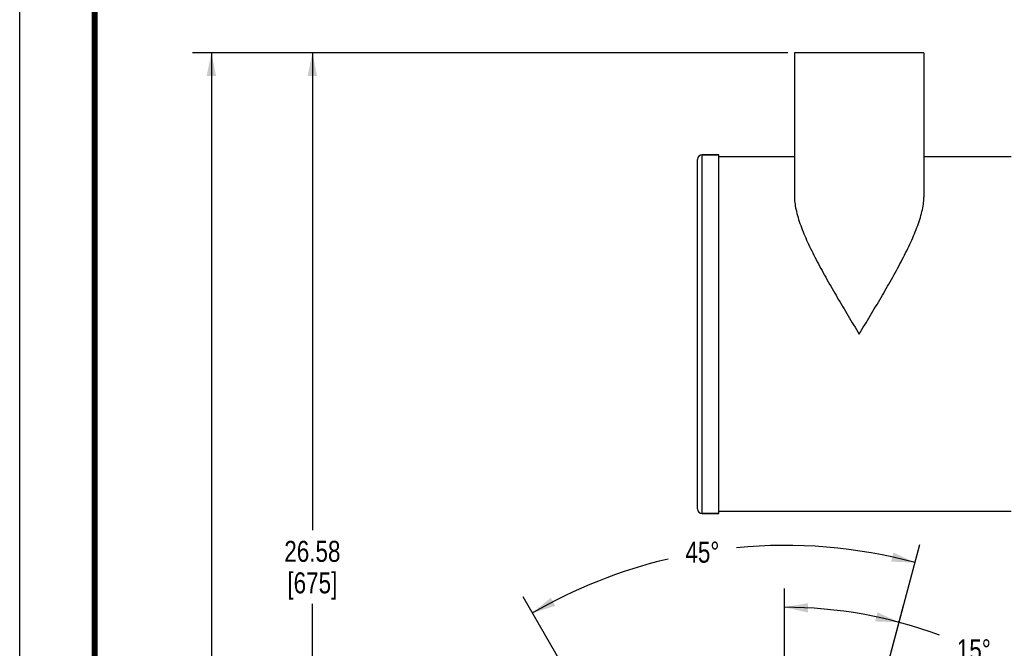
# Model space of a CAD drawing. Header units: inches. Extents: x 0 to 34, y 0 to 22.
# Tile 28 of 164: x 0 to 6.6, y 7.9 to 12.1. Entities that reach past the tile are written whole.
import ezdxf

# ---------------------------------------------------------------- set-up
doc = ezdxf.new("R2010")
doc.units = ezdxf.units.IN
doc.header["$LTSCALE"] = 1.87
doc.header["$MEASUREMENT"] = 0
doc.layers.get('0').update_dxf_attribs({"linetype": 'CONTINUOUS'})
doc.layers.add('02___PRT_ALL_AXES', color=7, linetype='CONTINUOUS')
doc.layers.add('7_ALL_FEATURES', color=7, linetype='CONTINUOUS')
doc.styles.get("Standard").update_dxf_attribs({"font": 'txt', "width": 0.8})
doc.dimstyles.new('DIMSTYLE_1', dxfattribs={"dimtxt": 0.14, "dimasz": 0.156, "dimexe": 0.125, "dimexo": 0.0625, "dimgap": 0.07, "dimtad": 0, "dimtih": 1, "dimtoh": 1, "dimlfac": 4, "dimzin": 4, "dimdsep": 46, "dimtxsty": 'Standard', "dimblk": '_FILLED', "dimblk1": '_FILLED', "dimblk2": '_FILLED', "dimcen": 0.09, "dimadec": 0, "dimazin": 0, "dimtp": 0.001, "dimtm": 0.001, "dimtfac": 1, "dimtofl": 0, "dimtmove": 0, "dimatfit": 3, "dimldrblk": '_FILLED', "dimfxl": 0, "dimtolj": 1, "dimtzin": 4, "dimarcsym": 0})
doc.dimstyles.new('DIMSTYLE_4', dxfattribs={"dimtxt": 0.14, "dimasz": 0.156, "dimexe": 0.125, "dimexo": 0.0625, "dimgap": 0.09, "dimtad": 0, "dimtih": 1, "dimtoh": 1, "dimdec": 0, "dimlfac": 4, "dimzin": 4, "dimdsep": 46, "dimtxsty": 'Standard', "dimblk": '_FILLED', "dimblk1": '_FILLED', "dimblk2": '_FILLED', "dimcen": 0.09, "dimadec": 0, "dimazin": 0, "dimtp": 0.5, "dimtm": 0.5, "dimtfac": 1, "dimtdec": 0, "dimtofl": 0, "dimtmove": 0, "dimatfit": 3, "dimldrblk": '_FILLED', "dimfxl": 0, "dimtolj": 1, "dimtzin": 4, "dimarcsym": 0})

# ---------------------------------------------------------------- blocks, each defined once
blk = doc.blocks.new('_FILLED')
at = {"color": 0, "linetype": 'ByBlock'}
blk.add_solid([(0, 0), (-1, 0.2), (-1, -0.2)], dxfattribs=at)
blk = doc.blocks.new('*D4')
at = {"color": 2, "linetype": 'Continuous'}
for p, q in [((5.1221, 11.8763), (1.8268, 11.8763)), ((1.9518, 11.8763), (1.9518, 8.6943)), ((1.9518, 5.2322), (1.9518, 8.2043)), ((2.9785, 5.2322), (1.8268, 5.2322))]:
    blk.add_line(p, q, dxfattribs=at)
at = {"color": 2, "linetype": 'Continuous', "xscale": 0.156, "yscale": 0.156, "zscale": 0.156}
for p, rotation in [((1.9518, 11.8763), 90), ((1.9518, 5.2322), 270)]:
    blk.add_blockref('_FILLED', p, dxfattribs=dict(at, rotation=rotation))
at = {"color": 2, "linetype": 'Continuous', "insert": (1.9518, 8.6243), "char_height": 0.14, "width": 0.56, "attachment_point": 2, "line_spacing_factor": 0.9}
blk.add_mtext('26.58\\P[675]', dxfattribs=at)
blk = doc.blocks.new('*D5')
at = {"color": 2, "linetype": 'Continuous'}
for p, q in [((5.1046, 11.8763), (1.1532, 11.8763)), ((1.2782, 11.8763), (1.2782, 4.9492)), ((1.2782, 2.6117), (1.2782, 4.4592)), ((4.9991, 2.6117), (1.1532, 2.6117))]:
    blk.add_line(p, q, dxfattribs=at)
at = {"color": 2, "linetype": 'Continuous', "xscale": 0.156, "yscale": 0.156, "zscale": 0.156}
for p, rotation in [((1.2782, 11.8763), 90), ((1.2782, 2.6117), 270)]:
    blk.add_blockref('_FILLED', p, dxfattribs=dict(at, rotation=rotation))
at = {"color": 2, "linetype": 'Continuous', "insert": (1.1662, 4.8792), "char_height": 0.14, "width": 0.784, "attachment_point": 2, "line_spacing_factor": 0.9}
blk.add_mtext('37.06\\P[941,3]', dxfattribs=at)
blk = doc.blocks.new('*D22')
at = {"color": 2, "linetype": 'Continuous'}
for p, q in [((5.1007, 7.3545), (5.1007, 8.3068)), ((5.3757, 6.2585), (5.8965, 8.202))]:
    blk.add_line(p, q, dxfattribs=at)
blk.add_arc((5.1007, 5.2322), 2.9495, 69.49207, 90, dxfattribs=at)
for points in [[(5.2575, 8.2089), (5.1007, 8.1818), (5.2559, 8.1464)], [(5.7051, 8.0873), (5.8641, 8.0813), (5.7197, 8.148)]]:
    blk.add_solid(points, dxfattribs=at)
at = {"color": 2, "linetype": 'Continuous', "insert": (6.3627, 7.9682), "char_height": 0.14, "width": 0.317333, "attachment_point": 2, "line_spacing_factor": 0.9}
blk.add_mtext('15\\Fgdt;{\\Fgdt;~}', dxfattribs=at)
blk = doc.blocks.new('*D23')
at = {"color": 2, "linetype": 'Continuous'}
for p, q in [((5.3757, 6.2585), (6.0031, 8.6)), ((4.5695, 6.1524), (3.3574, 8.2517))]:
    blk.add_line(p, q, dxfattribs=at)
for start, end in [(75, 95.45367), (103.36114, 120)]:
    blk.add_arc((5.1007, 5.2322), 3.3616, start, end, dxfattribs=at)
for points in [[(5.8118, 8.4858), (5.9708, 8.4793), (5.8266, 8.5465)], [(3.5418, 8.2457), (3.4199, 8.1434), (3.5718, 8.1909)]]:
    blk.add_solid(points, dxfattribs=at)
at = {"color": 2, "linetype": 'Continuous', "insert": (4.5526, 8.6188), "char_height": 0.14, "width": 0.317333, "attachment_point": 2, "line_spacing_factor": 0.9}
blk.add_mtext('45\\Fgdt;{\\Fgdt;~}', dxfattribs=at)

msp = doc.modelspace()

# ---------------------------------------------------------------- linework, layer by layer
at = {"color": 7, "linetype": 'Continuous'}
msp.add_line((0, 0), (0, 22), dxfattribs=at)
at = {"color": 7, "linetype": 'Continuous', "const_width": 0.04}
msp.add_lwpolyline([(0.5, 21.5), (0.5, 0.5041)], dxfattribs=at)
at = {"layer": '02___PRT_ALL_AXES', "color": 7, "linetype": 'Continuous'}
for p, q in [((5.1671, 11.8763), (5.1671, 10.914)), ((6.0296, 11.8763), (5.1671, 11.8763)), ((6.0296, 11.8763), (6.0296, 10.914)), ((4.5521, 11.1966), (4.6613, 11.1966)), ((4.6613, 8.8061), (4.6613, 11.1966)), ((5.1671, 11.1826), (4.6613, 11.1826)), ((6.6108, 11.1826), (6.0296, 11.1826)), ((4.5521, 8.8061), (4.6613, 8.8061)), ((6.6108, 8.8201), (4.6613, 8.8201))]:
    msp.add_line(p, q, dxfattribs=at)
for points, knots in [([(5.1671, 10.914), (5.1671, 10.8983), (5.1697, 10.8658), (5.1794, 10.8162), (5.1941, 10.7644), (5.213, 10.7108), (5.2354, 10.6556), (5.2608, 10.5992), (5.2886, 10.5418), (5.3289, 10.4633), (5.3834, 10.364), (5.4527, 10.2441), (5.5248, 10.123), (5.5738, 10.042), (5.5983, 10.0013)], [0, 0, 0, 0, 0.046205, 0.095863, 0.148829, 0.204791, 0.263388, 0.324259, 0.387074, 0.451532, 0.584356, 0.720962, 0.859916, 1, 1, 1, 1]), ([(5.5983, 10.0013), (5.6229, 10.042), (5.6719, 10.123), (5.744, 10.2441), (5.8133, 10.364), (5.8678, 10.4633), (5.9081, 10.5418), (5.9359, 10.5992), (5.9613, 10.6556), (5.9837, 10.7108), (6.0026, 10.7644), (6.0173, 10.8162), (6.027, 10.8658), (6.0296, 10.8983), (6.0296, 10.914)], [0, 0, 0, 0, 0.140084, 0.279039, 0.415645, 0.548468, 0.612927, 0.675742, 0.736614, 0.79521, 0.851172, 0.904138, 0.953796, 1, 1, 1, 1])]:
    msp.add_open_spline(points, degree=3, knots=knots, dxfattribs=at)
at = {"layer": '7_ALL_FEATURES', "color": 7, "linetype": 'Continuous'}
for p, q in [((4.5208, 8.8373), (4.5208, 11.1653)), ((4.5521, 8.8061), (4.5521, 11.1966)), ((4.6613, 11.1966), (4.5521, 11.1966)), ((4.6613, 8.8061), (4.5521, 8.8061))]:
    msp.add_line(p, q, dxfattribs=at)
for centre, start, end in [((4.5521, 11.1653), 90, 180), ((4.5521, 8.8373), 180, 270)]:
    msp.add_arc(centre, 0.0312, start, end, dxfattribs=at)

# ---------------------------------------------------------------- dimensions: what is measured, and where the dimension line sits
at = {"color": 2, "linetype": 'Continuous'}
for base, p1, p2, picture, middle in [((1.2782, 2.6117), (5.1671, 11.8763), (5.0616, 2.6117), '*D5', (1.2782, 4.7042)), ((1.9518, 5.2322), (5.1846, 11.8763), (3.041, 5.2322), '*D4', (1.9518, 8.4493))]:
    dim = msp.add_linear_dim(base=base, p1=p1, p2=p2, angle=270, dimstyle='DIMSTYLE_1', dxfattribs=at)
    dim.commit()
    dim.dimension.update_dxf_attribs({"geometry": picture, "text_midpoint": middle, "dimtype": 160})
for base, line1, line2, picture, middle in [((4.662, 8.5651), ((6.0031, 8.6), (5.3757, 6.2585)), ((4.5695, 6.1524), (3.3574, 8.2517)), '*D23', (4.5526, 8.5488)), ((5.4857, 8.1565), ((5.8965, 8.202), (5.3757, 6.2585)), ((5.1007, 7.3545), (5.1007, 8.3068)), '*D22', (6.3627, 7.8982))]:
    dim = msp.add_angular_dim_2l(base=base, line1=line1, line2=line2, dimstyle='DIMSTYLE_4', dxfattribs=at)
    dim.commit()
    dim.dimension.update_dxf_attribs({"geometry": picture, "text_midpoint": middle, "dimtype": 162})

doc.saveas('drawing.dxf')
